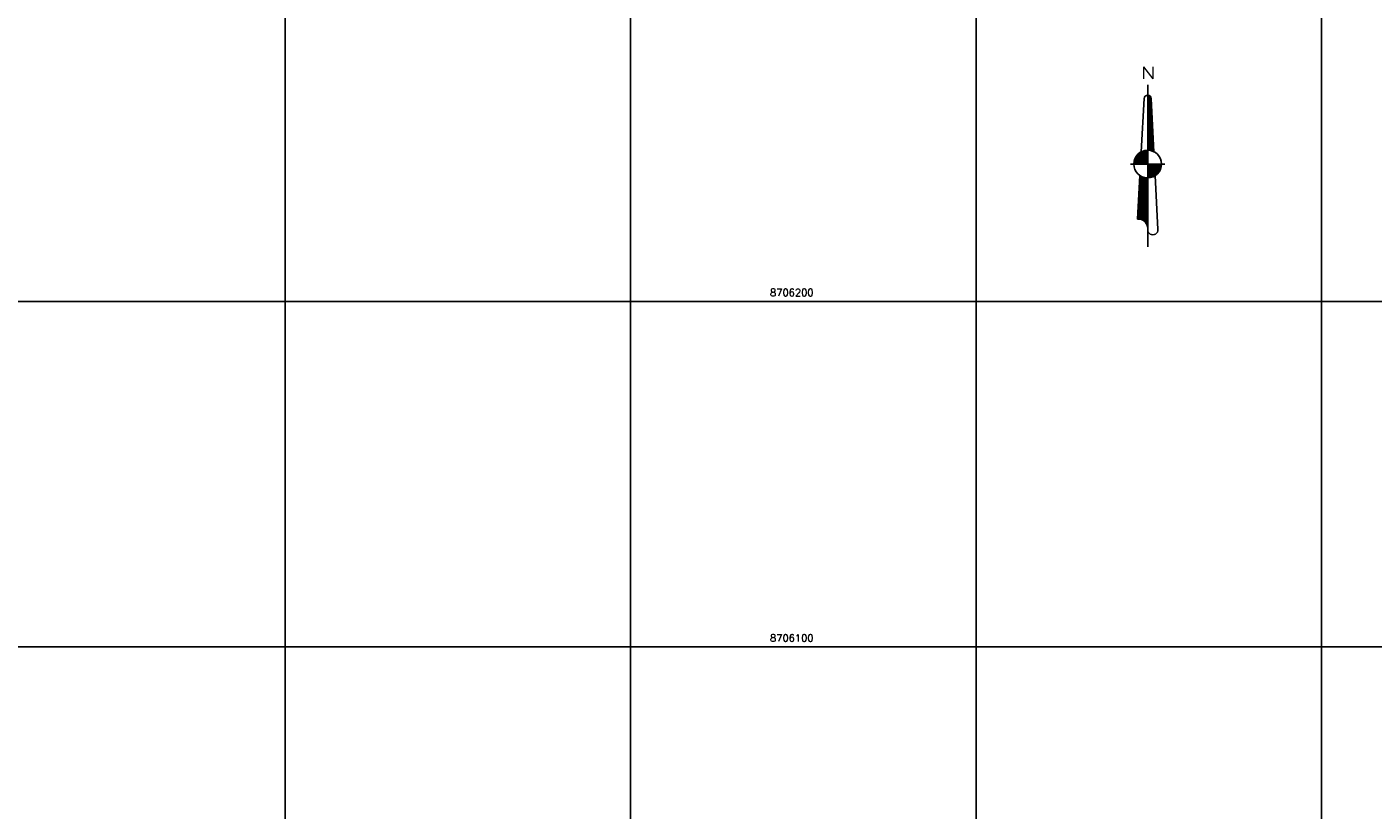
# Model space of a CAD drawing. Header units: millimetres. Extents: x 196436 to 199900, y 8705373 to 8708636.
# Tile 4 of 92: x 196825 to 197215, y 8706053 to 8706279. Entities that reach past the tile are written whole.
import ezdxf
from ezdxf.enums import TextEntityAlignment as Align

# ---------------------------------------------------------------- set-up
doc = ezdxf.new("R2010")
doc.units = ezdxf.units.MM
doc.header["$LTSCALE"] = 5
for name, color, linetype in [('MALHA', 9, 'Continuous'), ('NORTE', 7, 'Continuous'), ('TXT_COORD', 3, 'Continuous')]:
    doc.layers.add(name, color=color, linetype=linetype)
doc.styles.add('AG6', font='ROMANS.SHX', dxfattribs={"width": 1.3, "height": 3})
doc.styles.add('GEOSIS', font='ROMANS.SHX')

# ---------------------------------------------------------------- blocks, each defined once
blk = doc.blocks.new('*X30')
at = {"color": 0}
for p, q in [((9739.61, 10071.95), (9739.72, 10072.06)), ((9739.61, 10071.59), (9740, 10071.99)), ((9739.61, 10071.24), (9740.22, 10071.85)), ((9740.62, 10070.74), (9739.61, 10071.76)), ((9739.61, 10070.88), (9740.4, 10071.68)), ((9739.61, 10070.53), (9740.53, 10071.45)), ((9740.64, 10070.37), (9739.61, 10071.41)), ((9739.61, 10070.18), (9740.6, 10071.17)), ((9740.66, 10070), (9739.61, 10071.05)), ((9739.61, 10069.82), (9740.62, 10070.84)), ((9740.68, 10069.62), (9739.61, 10070.7)), ((9739.61, 10069.47), (9740.64, 10070.5)), ((9740.7, 10069.25), (9739.61, 10070.34)), ((9739.61, 10069.12), (9740.65, 10070.16)), ((9740.72, 10068.88), (9739.61, 10069.99)), ((9740.6, 10071.11), (9739.65, 10072.07)), ((9740.41, 10071.66), (9740.2, 10071.87)), ((9739.61, 10068.76), (9740.67, 10069.83)), ((9740.74, 10068.5), (9739.61, 10069.64)), ((9739.61, 10068.41), (9740.69, 10069.49)), ((9740.76, 10068.13), (9739.61, 10069.28)), ((9739.61, 10068.06), (9740.71, 10069.16)), ((9740.78, 10067.76), (9739.61, 10068.93)), ((9739.61, 10067.7), (9740.72, 10068.82)), ((9740.8, 10067.38), (9739.61, 10068.58)), ((9739.61, 10067.35), (9740.74, 10068.49)), ((9740.82, 10067.01), (9739.61, 10068.22)), ((9739.61, 10067), (9740.76, 10068.15)), ((9740.84, 10066.64), (9739.61, 10067.87)), ((9739.61, 10066.64), (9740.78, 10067.81)), ((9740.86, 10066.26), (9739.61, 10067.52)), ((9739.61, 10066.29), (9740.79, 10067.48)), ((9740.88, 10065.89), (9739.61, 10067.16)), ((9739.61, 10065.94), (9740.81, 10067.14)), ((9739.61, 10065.58), (9740.83, 10066.81)), ((9740.9, 10065.52), (9739.61, 10066.81)), ((9739.61, 10065.23), (9740.85, 10066.47)), ((9740.92, 10065.14), (9739.61, 10066.46)), ((9739.61, 10064.87), (9740.86, 10066.13)), ((9740.94, 10064.77), (9739.61, 10066.1)), ((9739.61, 10064.52), (9740.88, 10065.8)), ((9740.96, 10064.4), (9739.61, 10065.75)), ((9739.61, 10064.17), (9740.9, 10065.46)), ((9740.98, 10064.02), (9739.61, 10065.39)), ((9739.61, 10063.81), (9740.92, 10065.13)), ((9741, 10063.65), (9739.61, 10065.04)), ((9739.61, 10063.46), (9740.94, 10064.79)), ((9741.02, 10063.28), (9739.61, 10064.69)), ((9739.61, 10063.11), (9740.95, 10064.45)), ((9741.03, 10062.9), (9739.61, 10064.33)), ((9739.61, 10062.75), (9740.97, 10064.12)), ((9741.05, 10062.53), (9739.61, 10063.98)), ((9739.61, 10062.4), (9740.99, 10063.78)), ((9741.07, 10062.16), (9739.61, 10063.63)), ((9739.61, 10062.05), (9741.01, 10063.45)), ((9741.09, 10061.79), (9739.61, 10063.27)), ((9739.61, 10061.69), (9741.02, 10063.11)), ((9741.11, 10061.41), (9739.61, 10062.92)), ((9739.61, 10061.34), (9741.04, 10062.78)), ((9741.13, 10061.04), (9739.61, 10062.57)), ((9739.61, 10060.99), (9741.06, 10062.44)), ((9741.15, 10060.67), (9739.61, 10062.21)), ((9739.61, 10060.63), (9741.08, 10062.1)), ((9741.17, 10060.29), (9739.61, 10061.86)), ((9739.61, 10060.28), (9741.09, 10061.77)), ((9741.19, 10059.92), (9739.61, 10061.51)), ((9739.61, 10059.92), (9741.11, 10061.43)), ((9741.21, 10059.55), (9739.61, 10061.15)), ((9739.61, 10059.57), (9741.13, 10061.1)), ((9741.23, 10059.17), (9739.61, 10060.8)), ((9739.61, 10059.22), (9741.15, 10060.76)), ((9741.25, 10058.8), (9739.61, 10060.45)), ((9739.61, 10058.86), (9741.17, 10060.42)), ((9739.61, 10058.51), (9741.18, 10060.09)), ((9741.27, 10058.43), (9739.61, 10060.09)), ((9739.61, 10058.16), (9741.2, 10059.75)), ((9741.29, 10058.05), (9739.61, 10059.74)), ((9739.61, 10057.8), (9741.22, 10059.42)), ((9741.31, 10057.68), (9739.61, 10059.38)), ((9739.61, 10057.45), (9741.24, 10059.08)), ((9741.33, 10057.31), (9739.61, 10059.03)), ((9739.61, 10057.1), (9741.25, 10058.74)), ((9741.35, 10056.93), (9739.61, 10058.68)), ((9739.61, 10056.74), (9741.27, 10058.41)), ((9741.37, 10056.56), (9739.61, 10058.32)), ((9739.61, 10056.39), (9741.29, 10058.07)), ((9741.39, 10056.19), (9739.61, 10057.97)), ((9741.41, 10055.81), (9739.61, 10057.62)), ((9741.09, 10055.78), (9739.61, 10057.26)), ((9740.56, 10055.95), (9739.61, 10056.91)), ((9740.13, 10056.03), (9739.61, 10056.56)), ((9739.74, 10056.06), (9739.61, 10056.2)), ((9739.64, 10056.07), (9741.31, 10057.74)), ((9739.97, 10056.05), (9741.32, 10057.4)), ((9740.29, 10056.01), (9741.34, 10057.07)), ((9740.58, 10055.95), (9741.36, 10056.73)), ((9740.85, 10055.87), (9741.38, 10056.39)), ((9741.11, 10055.77), (9741.4, 10056.06)), ((9741.36, 10055.66), (9741.41, 10055.72)), ((9737.06, 10043.94), (9739.61, 10046.49)), ((9737.08, 10044.31), (9739.61, 10046.84)), ((9737.1, 10044.69), (9739.61, 10047.2)), ((9737.12, 10045.06), (9739.61, 10047.55)), ((9737.14, 10045.44), (9739.61, 10047.9)), ((9737.16, 10045.81), (9739.42, 10048.07)), ((9737.18, 10046.19), (9739.09, 10048.1)), ((9737.21, 10046.56), (9738.79, 10048.15)), ((9739.61, 10044.18), (9737.21, 10046.58)), ((9737.23, 10046.94), (9738.51, 10048.22)), ((9739.61, 10044.54), (9737.23, 10046.92)), ((9739.61, 10044.89), (9737.24, 10047.25)), ((9737.25, 10047.31), (9738.24, 10048.31)), ((9739.61, 10045.24), (9737.26, 10047.58)), ((9737.27, 10047.69), (9737.99, 10048.41)), ((9739.61, 10045.6), (9737.28, 10047.92)), ((9737.29, 10048.06), (9737.75, 10048.52)), ((9739.61, 10045.95), (9737.3, 10048.25)), ((9737.31, 10048.44), (9737.52, 10048.65)), ((9739.61, 10046.3), (9737.32, 10048.59)), ((9739.61, 10046.66), (9737.73, 10048.54)), ((9739.61, 10047.01), (9738.34, 10048.27)), ((9739.61, 10047.36), (9738.82, 10048.14)), ((9739.61, 10047.72), (9739.24, 10048.08)), ((9736.82, 10039.81), (9739.61, 10042.6)), ((9736.84, 10040.19), (9739.61, 10042.95)), ((9736.86, 10040.56), (9739.61, 10043.31)), ((9736.88, 10040.94), (9739.61, 10043.66)), ((9736.91, 10041.31), (9739.61, 10044.01)), ((9736.93, 10041.69), (9739.61, 10044.37)), ((9736.95, 10042.06), (9739.61, 10044.72)), ((9736.97, 10042.44), (9739.61, 10045.08)), ((9739.61, 10039.94), (9736.98, 10042.57)), ((9736.99, 10042.81), (9739.61, 10045.43)), ((9739.61, 10040.29), (9737, 10042.9)), ((9737.01, 10043.19), (9739.61, 10045.78)), ((9739.61, 10040.65), (9737.01, 10043.24)), ((9737.03, 10043.56), (9739.61, 10046.14)), ((9739.61, 10041), (9737.03, 10043.57)), ((9739.61, 10041.35), (9737.05, 10043.91)), ((9739.61, 10041.71), (9737.07, 10044.24)), ((9739.61, 10042.06), (9737.09, 10044.57)), ((9739.61, 10042.41), (9737.11, 10044.91)), ((9739.61, 10042.77), (9737.13, 10045.24)), ((9739.61, 10043.12), (9737.15, 10045.58)), ((9739.61, 10043.47), (9737.17, 10045.91)), ((9739.61, 10043.83), (9737.19, 10046.25)), ((9736.61, 10036.07), (9739.61, 10039.07)), ((9736.63, 10036.44), (9739.61, 10039.42)), ((9736.65, 10036.81), (9739.61, 10039.77)), ((9736.67, 10037.19), (9739.61, 10040.13)), ((9736.69, 10037.56), (9739.61, 10040.48)), ((9736.71, 10037.94), (9739.61, 10040.83)), ((9736.73, 10038.31), (9739.61, 10041.19)), ((9736.76, 10038.69), (9739.61, 10041.54)), ((9739.61, 10036.05), (9736.77, 10038.89)), ((9736.78, 10039.06), (9739.61, 10041.89)), ((9739.61, 10036.4), (9736.79, 10039.22)), ((9736.8, 10039.44), (9739.61, 10042.25)), ((9739.61, 10036.76), (9736.8, 10039.56)), ((9739.61, 10037.11), (9736.82, 10039.89)), ((9739.61, 10037.46), (9736.84, 10040.23)), ((9739.61, 10037.82), (9736.86, 10040.56)), ((9739.61, 10038.17), (9736.88, 10040.9)), ((9739.61, 10038.52), (9736.9, 10041.23)), ((9739.61, 10038.88), (9736.92, 10041.56)), ((9739.61, 10039.23), (9736.94, 10041.9)), ((9739.61, 10039.59), (9736.96, 10042.23)), ((9736.98, 10036.08), (9739.61, 10038.71)), ((9736.75, 10036.08), (9736.61, 10036.21)), ((9737.1, 10036.08), (9736.63, 10036.55)), ((9737.52, 10036.02), (9736.65, 10036.88)), ((9738.05, 10035.84), (9736.67, 10037.22)), ((9739.61, 10034.64), (9736.69, 10037.55)), ((9739.61, 10034.99), (9736.71, 10037.89)), ((9739.61, 10035.34), (9736.73, 10038.22)), ((9739.61, 10035.7), (9736.75, 10038.55)), ((9737.3, 10036.06), (9739.61, 10038.36)), ((9737.6, 10036), (9739.61, 10038)), ((9737.87, 10035.91), (9739.61, 10037.65)), ((9738.11, 10035.81), (9739.61, 10037.3)), ((9738.34, 10035.68), (9739.61, 10036.94)), ((9738.55, 10035.54), (9739.61, 10036.59)), ((9738.74, 10035.38), (9739.61, 10036.24)), ((9738.92, 10035.2), (9739.61, 10035.88)), ((9739.08, 10035), (9739.61, 10035.53)), ((9739.22, 10034.79), (9739.61, 10035.18)), ((9739.35, 10034.57), (9739.61, 10034.82)), ((9739.61, 10034.28), (9739.37, 10034.51)), ((9739.45, 10034.32), (9739.61, 10034.47)), ((9739.54, 10034.05), (9739.61, 10034.12)), ((9739.61, 10033.93), (9739.56, 10033.98)), ((9739.6, 10033.75), (9739.61, 10033.76))]:
    blk.add_line(p, q, dxfattribs=at)
blk = doc.blocks.new('*X32')
at = {"color": 0}
for p, q in [((9739.61, 10048.26), (9743.42, 10052.07)), ((9739.61, 10048.61), (9743.06, 10052.07)), ((9739.61, 10048.96), (9742.71, 10052.07)), ((9739.61, 10049.32), (9742.35, 10052.07)), ((9739.61, 10049.67), (9742, 10052.07)), ((9739.61, 10050.03), (9741.65, 10052.07)), ((9739.61, 10050.38), (9741.29, 10052.07)), ((9739.61, 10050.73), (9740.94, 10052.07)), ((9739.61, 10051.09), (9740.59, 10052.07)), ((9739.61, 10051.44), (9740.23, 10052.07)), ((9739.61, 10051.79), (9739.88, 10052.07)), ((9742.38, 10049.19), (9739.61, 10051.96)), ((9742.19, 10049.02), (9739.61, 10051.61)), ((9742, 10048.86), (9739.61, 10051.25)), ((9741.78, 10048.73), (9739.61, 10050.9)), ((9741.56, 10048.59), (9739.61, 10050.55)), ((9739.78, 10048.08), (9743.6, 10051.9)), ((9742.55, 10049.37), (9739.85, 10052.07)), ((9740.17, 10048.12), (9743.56, 10051.5)), ((9742.71, 10049.56), (9740.21, 10052.07)), ((9742.87, 10049.76), (9740.56, 10052.07)), ((9740.6, 10048.19), (9743.47, 10051.06)), ((9743.01, 10049.97), (9740.91, 10052.07)), ((9741.15, 10048.39), (9743.27, 10050.51)), ((9743.13, 10050.21), (9741.27, 10052.07)), ((9743.24, 10050.44), (9741.62, 10052.07)), ((9743.35, 10050.69), (9741.97, 10052.07)), ((9743.44, 10050.95), (9742.33, 10052.07)), ((9743.51, 10051.24), (9742.68, 10052.07)), ((9743.56, 10051.54), (9743.03, 10052.07)), ((9743.6, 10051.86), (9743.39, 10052.07)), ((9741.34, 10048.46), (9739.61, 10050.19)), ((9741.08, 10048.36), (9739.61, 10049.84)), ((9740.82, 10048.27), (9739.61, 10049.49)), ((9740.56, 10048.18), (9739.61, 10049.13)), ((9740.25, 10048.13), (9739.61, 10048.78)), ((9739.94, 10048.09), (9739.61, 10048.42)), ((9739.61, 10048.07), (9739.61, 10048.07)), ((9741.94, 10048.83), (9742.85, 10049.73))]:
    blk.add_line(p, q, dxfattribs=at)
blk = doc.blocks.new('*X31')
at = {"color": 0}
for p, q in [((9735.62, 10052.4), (9739.27, 10056.05)), ((9735.64, 10052.07), (9739.61, 10056.04)), ((9735.68, 10052.81), (9738.86, 10056)), ((9735.8, 10053.29), (9738.39, 10055.88)), ((9735.99, 10052.07), (9739.61, 10055.68)), ((9736.04, 10053.89), (9737.78, 10055.63)), ((9736.34, 10052.07), (9739.61, 10055.33)), ((9738.79, 10052.07), (9736.4, 10054.46)), ((9739.14, 10052.07), (9736.56, 10054.66)), ((9736.7, 10052.07), (9739.61, 10054.97)), ((9739.5, 10052.07), (9736.72, 10054.84)), ((9739.61, 10052.31), (9736.9, 10055.02)), ((9737.05, 10052.07), (9739.61, 10054.62)), ((9739.61, 10052.67), (9737.09, 10055.18)), ((9739.61, 10053.02), (9737.29, 10055.33)), ((9737.4, 10052.07), (9739.61, 10054.27)), ((9739.61, 10053.37), (9737.51, 10055.47)), ((9739.61, 10053.73), (9737.73, 10055.6)), ((9739.61, 10054.08), (9737.97, 10055.72)), ((9739.61, 10054.43), (9738.22, 10055.82)), ((9739.61, 10054.79), (9738.49, 10055.91)), ((9739.61, 10055.14), (9738.77, 10055.98)), ((9739.61, 10055.5), (9739.07, 10056.03)), ((9739.61, 10055.85), (9739.39, 10056.06)), ((9735.61, 10052.07), (9735.61, 10052.07)), ((9735.96, 10052.07), (9735.62, 10052.41)), ((9736.32, 10052.07), (9735.66, 10052.72)), ((9736.67, 10052.07), (9735.72, 10053.02)), ((9737.02, 10052.07), (9735.8, 10053.29)), ((9737.38, 10052.07), (9735.89, 10053.55)), ((9737.73, 10052.07), (9736, 10053.8)), ((9738.08, 10052.07), (9736.12, 10054.03)), ((9738.44, 10052.07), (9736.25, 10054.25)), ((9737.76, 10052.07), (9739.61, 10053.91)), ((9738.11, 10052.07), (9739.61, 10053.56)), ((9738.47, 10052.07), (9739.61, 10053.21)), ((9738.82, 10052.07), (9739.61, 10052.85)), ((9739.17, 10052.07), (9739.61, 10052.5)), ((9739.53, 10052.07), (9739.61, 10052.15))]:
    blk.add_line(p, q, dxfattribs=at)
blk = doc.blocks.new('N')
at = {"color": 6}
for points in [[(0, 93.75), (0, 0)], [(-1.99, 85.77), (-3.76, 54.91)], [(1.99, 85.77), (3.62, 54.99)], [(-9.97, 47.87), (9.97, 47.87)], [(-4.54, 41.31), (-5.98, 15.96)], [(4.34, 41.18), (5.98, 9.97)]]:
    blk.add_lwpolyline(points, dxfattribs=at)
for points in [[(-3.76, 54.91), (-1.99, 85.77, -0.381158), (0, 87.77), (0, 55.85)], [(0, 47.87), (0, 55.85, -1.24302)]]:
    blk.add_lwpolyline(points, format="xyb", dxfattribs=at)
blk.add_circle((0, 47.87), 7.98, dxfattribs=at)
for centre, radius, start, end in [((0, 85.77), 1.99, 360, 180), ((-5.36, 10.59), 5.4, 353.4071, 96.5929), ((2.99, 9.92), 2.99, 178.92052, 1.07948)]:
    blk.add_arc(centre, radius, start, end, dxfattribs=at)
at = {"color": 6, "xscale": 1.99468085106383, "yscale": 1.99468085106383, "zscale": 1.99468085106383, "rotation": 3.677058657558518e-12}
for name in ['*X30', '*X31', '*X32']:
    blk.add_blockref(name, (-19427.4, -20002.79), dxfattribs=at)
at = {"color": 4, "style": 'AG6', "width": 1.3}
blk.add_text('N', height=7, dxfattribs=at).set_placement((-4.03, 97.14))
blk = doc.blocks.new('A$C60D26755')
at = {"layer": 'NORTE', "xscale": 0.5, "yscale": 0.5, "zscale": 0.5}
blk.add_blockref('N', (4.99, 0), dxfattribs=at)
blk = doc.blocks.new('A$C45D41B80')
blk.add_blockref('A$C60D26755', (0, 0, -705.68))

msp = doc.modelspace()

# ---------------------------------------------------------------- linework, layer by layer
at = {"layer": 'MALHA'}
for p, q in [((196900, 8708635.599), (196900, 8705384.785)), ((196900, 8708635.599), (196900, 8705384.785)), ((197000, 8708635.599), (197000, 8705384.785)), ((197000, 8708635.599), (197000, 8705384.785)), ((197100, 8708635.599), (197100, 8705384.785)), ((197100, 8708635.599), (197100, 8705384.785)), ((197200, 8708635.599), (197200, 8705384.785)), ((197200, 8708635.599), (197200, 8705384.785)), ((196441.61, 8706200), (199000, 8706200)), ((196441.61, 8706200), (199000, 8706200)), ((196441.61, 8706100), (199000, 8706100)), ((196441.61, 8706100), (199000, 8706100))]:
    msp.add_line(p, q, dxfattribs=at)

# ---------------------------------------------------------------- block references
msp.add_blockref('A$C45D41B80', (197144.699, 8706215.861))

# ---------------------------------------------------------------- texts
at = {"layer": 'TXT_COORD', "style": 'GEOSIS'}
for s, p in [('8706200', (197052.961, 8706200.92)), ('8706100', (197052.961, 8706100.92))]:
    msp.add_text(s, height=2.1, dxfattribs=at).set_placement(p, align=Align.BOTTOM_RIGHT)

doc.saveas('drawing.dxf')
